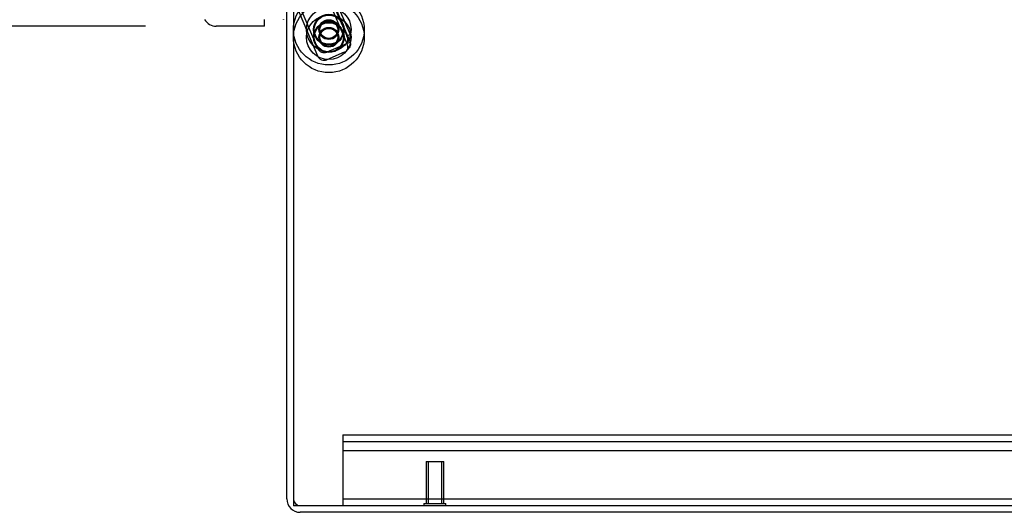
# Model space of a CAD drawing. Header units: inches. Extents: x 1 to 359, y -2 to 239.
# Tile 69 of 88: x 199.92 to 213.84, y 76.63 to 83.59. Entities that reach past the tile are written whole.
import ezdxf
from ezdxf.enums import TextEntityAlignment as Align
from ezdxf.lldxf.tags import DXFTag

# ---------------------------------------------------------------- set-up
doc = ezdxf.new("R2010")
doc.units = ezdxf.units.IN
doc.header["$MEASUREMENT"] = 0
for name, color, linetype in [('COM42890-3', 7, 'Continuous'), ('COM70839-3', 7, 'Continuous'), ('COM71196-8', 7, 'Continuous'), ('COM71299-8', 7, 'Continuous'), ('COM71300-8', 7, 'Continuous'), ('COM71301-8', 7, 'Continuous'), ('Default', 7, 'Continuous'), ('NTS18147', 7, 'Continuous'), ('ROL87452', 7, 'Continuous'), ('RVT17786', 7, 'Continuous'), ('STD26258', 7, 'Continuous'), ('WAF25376', 7, 'Continuous')]:
    doc.layers.add(name, color=color, linetype=linetype)
doc.styles.add('SEACAD_Times_New_Roman', font='times.ttf')
tags = doc.linetypes.add('HIDDEN2', pattern=[0.1875, 0.125, -0.0625]).pattern_tags.tags
tags[6:7] = [DXFTag(74, 4), DXFTag(75, 0), DXFTag(340, '0'), DXFTag(46, 0.0), DXFTag(50, 0.0), DXFTag(44, 0.0), DXFTag(45, 0.0)]
tags[4:5] = [DXFTag(74, 4), DXFTag(75, 0), DXFTag(340, '0'), DXFTag(46, 0.0), DXFTag(50, 0.0), DXFTag(44, 0.0), DXFTag(45, 0.0)]
doc.dimstyles.new('HAMMOND_(STH_-_540x360)', dxfattribs={"dimtxt": 2, "dimasz": 2.5, "dimexe": 1, "dimexo": 1, "dimgap": 0.5, "dimtad": 0, "dimtih": 1, "dimtoh": 1, "dimzin": 0, "dimdsep": 46, "dimtxsty": 'SEACAD_Times_New_Roman', "dimblk1": '_SE_FILLED', "dimblk2": '_SE_FILLED', "dimsah": 1, "dimcen": 1, "dimadec": 0, "dimazin": 0, "dimtfac": 0.8, "dimtofl": 0, "dimtmove": 0, "dimatfit": 3, "dimfxl": 1, "dimtolj": 1, "dimtzin": 0, "dimarcsym": 0})

# ---------------------------------------------------------------- blocks, each defined once
blk = doc.blocks.new('SE4')
at = {"layer": 'COM42890-3', "color": 7, "linetype": 'HIDDEN2'}
for p, q in [((204.494, 77.721), (204.494, 77.583)), ((204.494, 77.721), (226.869, 77.721)), ((204.494, 77.626), (226.869, 77.626)), ((204.494, 77.583), (204.494, 76.859)), ((204.494, 77.5), (226.869, 77.5)), ((204.494, 76.859), (204.494, 76.721)), ((204.494, 76.816), (226.869, 76.816))]:
    blk.add_line(p, q, dxfattribs=at)
at = {"layer": 'COM70839-3', "color": 7, "linetype": 'HIDDEN2'}
for p, q in [((203.038, 85.771), (204.135, 83.186)), ((203.756, 83.971), (204.135, 83.078)), ((204.259, 84.039), (204.547, 83.361)), ((204.259, 83.932), (204.547, 83.253)), ((204.306, 84.059), (204.594, 83.381)), ((204.306, 83.952), (204.594, 83.273)), ((204.547, 83.361), (204.594, 83.381)), ((204.512, 83.237), (204.266, 83.133)), ((204.547, 83.253), (204.594, 83.273)), ((204.512, 83.13), (204.266, 83.025))]:
    blk.add_line(p, q, dxfattribs=at)
for centre in [(204.294, 83.45), (204.294, 83.342)]:
    blk.add_circle(centre, 0.129, dxfattribs=at)
for centre, radius, start, end in [((204.473, 83.33), 0.1, 292.9934, 326.3948), ((204.442, 83.306), 0.119, 344.6704, 27.7185), ((204.442, 83.198), 0.119, 344.6704, 27.7185), ((204.227, 83.225), 0.1, 202.9934, 292.9934), ((204.473, 83.222), 0.1, 292.9934, 326.3948), ((204.227, 83.117), 0.1, 202.9934, 292.9934)]:
    blk.add_arc(centre, radius, start, end, dxfattribs=at)
for points in [[(204.594, 83.381), (204.594, 83.379), (204.594, 83.378), (204.595, 83.377), (204.595, 83.376), (204.595, 83.375), (204.596, 83.375), (204.596, 83.373), (204.597, 83.371), (204.598, 83.365), (204.599, 83.361), (204.6, 83.348), (204.599, 83.339), (204.593, 83.321), (204.589, 83.312), (204.579, 83.298), (204.575, 83.293), (204.57, 83.287), (204.568, 83.286), (204.566, 83.284), (204.565, 83.282), (204.563, 83.281), (204.563, 83.28), (204.562, 83.279), (204.562, 83.279), (204.561, 83.278), (204.56, 83.278), (204.56, 83.277), (204.558, 83.276), (204.557, 83.274)], [(204.594, 83.273), (204.594, 83.272), (204.594, 83.271), (204.595, 83.269), (204.595, 83.269), (204.595, 83.268), (204.596, 83.268), (204.596, 83.265), (204.597, 83.263), (204.598, 83.257), (204.599, 83.253), (204.6, 83.24), (204.599, 83.232), (204.593, 83.214), (204.589, 83.204), (204.579, 83.19), (204.575, 83.185), (204.57, 83.18), (204.568, 83.178), (204.566, 83.176), (204.565, 83.175), (204.563, 83.173), (204.563, 83.173), (204.562, 83.172), (204.562, 83.171), (204.561, 83.171), (204.56, 83.17), (204.56, 83.17), (204.558, 83.168), (204.557, 83.167)]]:
    blk.add_open_spline(points, degree=3, knots=[0, 0, 0, 0, 0.03125, 0.03125, 0.046875, 0.046875, 0.0625, 0.0625, 0.125, 0.125, 0.25, 0.25, 0.5, 0.5, 0.75, 0.75, 0.875, 0.875, 0.90625, 0.90625, 0.9375, 0.9375, 0.953125, 0.953125, 0.960938, 0.960938, 0.96875, 0.96875, 1, 1, 1, 1], dxfattribs=at)
at = {"layer": 'COM71196-8', "color": 7, "linetype": 'Continuous'}
for q in [(203.387, 83.594), (202.702, 83.499)]:
    blk.add_line((203.387, 83.499), q, dxfattribs=at)
blk.add_arc((202.702, 83.689), 0.19, 210, 270, dxfattribs=at)
at = {"layer": 'COM71299-8', "color": 7, "linetype": 'Continuous'}
for p, q in [((203.699, 76.816), (203.699, 83.971)), ((227.664, 76.626), (203.889, 76.626))]:
    blk.add_line(p, q, dxfattribs=at)
blk.add_arc((203.889, 76.816), 0.19, 180, 270, dxfattribs=at)
at = {"layer": 'COM71299-8', "color": 7, "linetype": 'HIDDEN2'}
blk.add_arc((203.889, 76.816), 0.095, 180, 270, dxfattribs=at)
at = {"layer": 'COM71300-8', "color": 7, "linetype": 'HIDDEN2'}
for p in [(203.794, 76.721), (227.134, 76.718)]:
    blk.add_line(p, (203.794, 76.718), dxfattribs=at)
at = {"layer": 'COM71301-8', "color": 7, "linetype": 'Continuous'}
for p, q in [((203.794, 83.971), (203.794, 76.721)), ((203.794, 76.721), (227.569, 76.721))]:
    blk.add_line(p, q, dxfattribs=at)
at = {"layer": 'NTS18147', "color": 7, "linetype": 'Continuous'}
blk.add_ellipse((203.664, 84.091), major_axis=(0.01, 0.5), ratio=0.003907, start_param=3.005105, end_param=3.278062, dxfattribs=at)
at = {"layer": 'ROL87452', "color": 7, "linetype": 'HIDDEN2'}
for centre, radius in [((204.294, 83.45), 0.5), ((204.294, 83.342), 0.5), ((204.294, 83.45), 0.206), ((204.294, 83.342), 0.206)]:
    blk.add_circle(centre, radius, dxfattribs=at)
at = {"layer": 'RVT17786', "color": 7, "linetype": 'HIDDEN2'}
for centre, radius in [((204.294, 83.45), 0.217), ((204.294, 83.342), 0.217), ((204.294, 83.45), 0.125), ((204.294, 83.342), 0.125)]:
    blk.add_circle(centre, radius, dxfattribs=at)
at = {"layer": 'STD26258', "color": 7, "linetype": 'HIDDEN2'}
for p, q in [((205.669, 77.346), (205.919, 77.346)), ((205.669, 77.346), (205.669, 76.752)), ((205.699, 77.346), (205.699, 76.752)), ((205.888, 77.346), (205.888, 76.752)), ((205.919, 76.752), (205.919, 77.346)), ((205.637, 76.752), (205.95, 76.752)), ((205.637, 76.752), (205.637, 76.721)), ((205.95, 76.721), (205.95, 76.752))]:
    blk.add_line(p, q, dxfattribs=at)
at = {"layer": 'WAF25376', "color": 7, "linetype": 'HIDDEN2'}
for centre, radius in [((204.294, 83.45), 0.315), ((204.294, 83.342), 0.315), ((204.294, 83.45), 0.14), ((204.294, 83.342), 0.14)]:
    blk.add_circle(centre, radius, dxfattribs=at)
blk = doc.blocks.new('DMBLK131')
at = {"layer": 'Default', "linetype": 'Continuous', "transparency": 16777216}
for points in [[(184.321, 143.531), (185.154, 143.531), (184.737, 146.031)], [(184.321, 85.999), (184.737, 83.499), (185.154, 85.999)]]:
    blk.add_hatch(color=7, dxfattribs=at).paths.add_polyline_path(points)
at = {"layer": 'Default', "color": 7, "linetype": 'Continuous', "transparency": 16777216}
for p, q in [((201.702, 146.031), (183.737, 146.031)), ((184.737, 146.031), (184.737, 116.465)), ((184.737, 110.065), (184.737, 83.499)), ((201.702, 83.499), (183.737, 83.499))]:
    blk.add_line(p, q, dxfattribs=at)
at = {"layer": 'Default', "color": 7, "linetype": 'Continuous', "transparency": 16777216, "style": 'SEACAD_Times_New_Roman'}
for s, p in [('62.53', (181.325, 115.765)), ('DOOR', (180.543, 112.765))]:
    blk.add_text(s, height=2, dxfattribs=at).set_placement(p, align=Align.TOP_LEFT)
blk = doc.blocks.new('_SE_FILLED')
at = {"color": 0}
blk.add_line((0, 0), (-1, 0), dxfattribs=at)
blk.add_solid([(0, 0), (-1, -0.1665), (-1, 0.1665), (0, 0)], dxfattribs=at)
blk = doc.blocks.new('DMBLK143')
at = {"layer": 'Default', "linetype": 'Continuous', "transparency": 16777216}
for points in [[(194.648, 111.846), (195.481, 111.846), (195.065, 114.346)], [(194.648, 85.999), (195.065, 83.499), (195.481, 85.999)]]:
    blk.add_hatch(color=7, dxfattribs=at).paths.add_polyline_path(points)
at = {"layer": 'Default', "color": 7, "linetype": 'Continuous', "transparency": 16777216}
for p, q in [((201.077, 114.346), (194.065, 114.346)), ((195.065, 100.622), (195.065, 114.346)), ((195.065, 83.499), (195.065, 94.222)), ((201.702, 83.499), (194.065, 83.499))]:
    blk.add_line(p, q, dxfattribs=at)
at = {"layer": 'Default', "color": 7, "linetype": 'Continuous', "transparency": 16777216, "style": 'SEACAD_Times_New_Roman'}
for s, p in [('30.85', (191.652, 99.922)), ('TYP', (192.268, 96.922))]:
    blk.add_text(s, height=2, dxfattribs=at).set_placement(p, align=Align.TOP_LEFT)

msp = doc.modelspace()

# ---------------------------------------------------------------- block references
at = {"layer": 'Default'}
msp.add_blockref('SE4', (0, 0), dxfattribs=at)

# ---------------------------------------------------------------- dimensions: what is measured, and where the dimension line sits
at = {"layer": 'Default', "color": 7, "linetype": 'Continuous'}
for base, p1, p2, angle, text, picture, middle, dimtype in [((184.737, 146.031), (202.702, 146.031), (202.702, 83.499), 270, '\\A1;<>\\PDOOR', 'DMBLK131', (184.737, 114.765), 161), ((195.065, 114.346), (202.702, 83.499), (202.077, 114.346), 90, '\\A1;<>\\PTYP', 'DMBLK143', (195.065, 98.922), 160)]:
    dim = msp.add_linear_dim(base=base, p1=p1, p2=p2, angle=angle, text=text, dimstyle='HAMMOND_(STH_-_540x360)', dxfattribs=at)
    dim.commit()
    dim.dimension.update_dxf_attribs({"geometry": picture, "text_midpoint": middle, "dimtype": dimtype})

doc.saveas('drawing.dxf')
